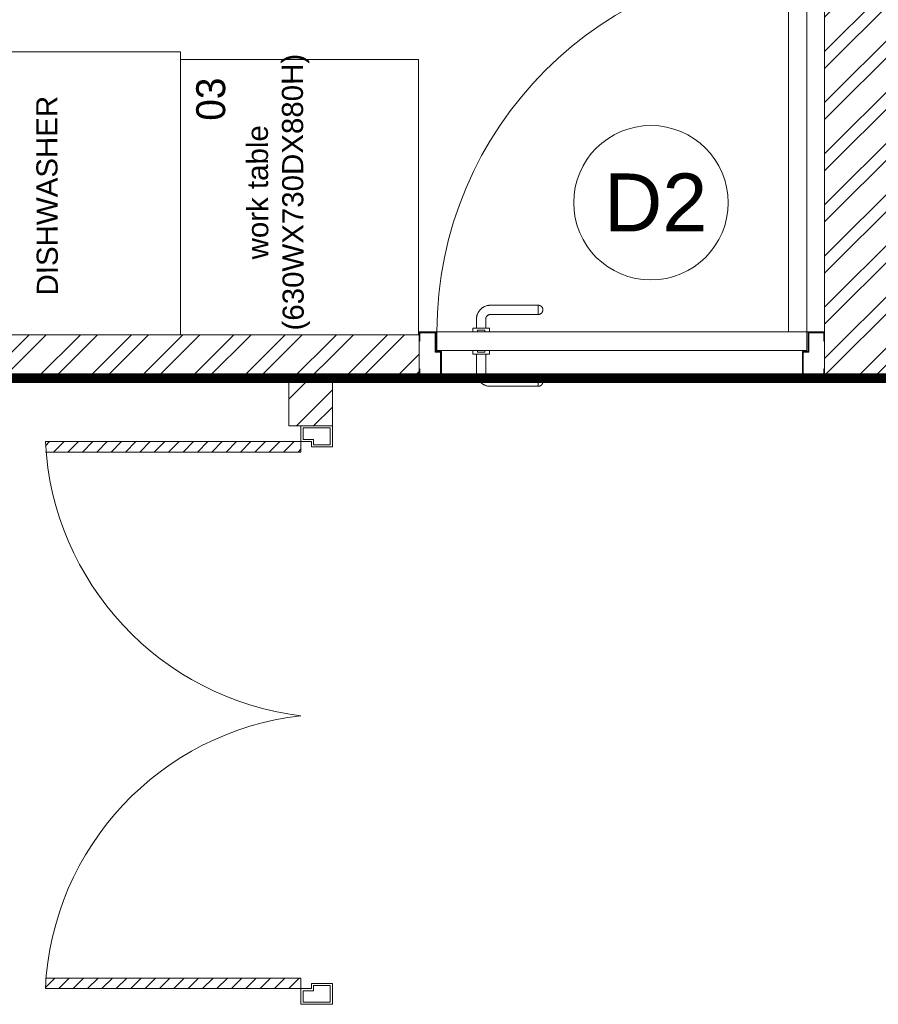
# Model space of a CAD drawing. Header units: inches. Extents: x 105152 to 158499, y 12149 to 30915.
# Tile 44 of 256: x 123901 to 123990, y 21210 to 21312. Entities that reach past the tile are written whole.
import ezdxf
from ezdxf.enums import TextEntityAlignment as Align

# ---------------------------------------------------------------- set-up
doc = ezdxf.new("R2010")
doc.units = ezdxf.units.IN
doc.header["$MEASUREMENT"] = 0
for name, color, linetype, lineweight in [('AR - PLAN', 251, 'Continuous', 5), ('DRAINAGE ', 7, 'Continuous', 9), ('EQUIPMENTSSS', 11, 'Continuous', 18), ('FLOOR RAISE', 4, 'Continuous', 5), ('PD_BRICK WALL_115', 134, 'Continuous', 30), ('PD_DOOR', 42, 'Continuous', 25), ('PD_HATCH', 45, 'Continuous', 9)]:
    doc.layers.add(name, color=color, linetype=linetype, lineweight=lineweight)
doc.layers.add('PD_025_TEXT', color=61, linetype='Continuous')
doc.styles.add('Arial', font='GOTHIC.TTF')
doc.styles.get("Standard").update_dxf_attribs({"font": 'arial.ttf', "height": 6})

# ---------------------------------------------------------------- blocks, each defined once
blk = doc.blocks.new('door 1')
at = {"layer": 'PD_DOOR', "color": 251, "lineweight": 5}
for p, q in [((160472.9414114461, 15356.48361011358), (160472.9414114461, 15360.14477534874)), ((160472.9414114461, 15360.14477534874), (160472.9414114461, 15356.48361011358)), ((160602.9414114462, 15360.14477534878), (160472.9414114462, 15360.14477534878)), ((160472.9414114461, 15360.14477534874), (160472.9414114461, 15359.71884817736)), ((160472.9414114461, 15335.14477534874), (160472.9414114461, 15360.14477534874)), ((160472.9414114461, 15359.71884817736), (160472.9414114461, 15335.57070252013)), ((159755.9414114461, 15337.64477534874), (159695.9414114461, 15337.64477534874)), ((159695.9414114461, 15337.64477534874), (159695.9414114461, 15312.64477534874)), ((159695.9414114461, 15312.64477534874), (159695.9414114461, 15337.64477534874)), ((159695.9414114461, 15337.64477534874), (159755.9414114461, 15337.64477534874)), ((159695.9414114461, 15212.64477534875), (159695.9414114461, 15337.64477534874)), ((159697.9414114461, 15312.64477534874), (159697.9414114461, 15335.64477534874)), ((159697.9414114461, 15335.64477534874), (159753.9414114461, 15335.64477534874)), ((159753.9414114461, 15335.64477534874), (159697.9414114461, 15335.64477534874)), ((159697.9414114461, 15335.64477534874), (159697.9414114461, 15312.64477534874)), ((159753.9414114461, 15335.64477534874), (159753.9414114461, 15267.64477534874)), ((159753.9414114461, 15267.64477534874), (159753.9414114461, 15335.64477534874)), ((159755.9414114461, 15265.64477534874), (159755.9414114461, 15337.64477534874)), ((159755.9414114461, 15337.64477534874), (159755.9414114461, 15265.64477534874)), ((160472.9414114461, 15335.14477534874), (160472.9414114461, 15338.80594058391)), ((160472.9414114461, 15338.80594058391), (160472.9414114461, 15335.14477534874)), ((160472.9414114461, 15335.57070252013), (160472.9414114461, 15335.14477534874)), ((160472.9414114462, 15335.14477534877), (160602.9414114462, 15335.14477534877)), ((160615.4414114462, 15322.64477534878), (160615.4414114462, 15272.64477534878)), ((160640.4414114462, 15272.6447753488), (160640.4414114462, 15322.64477534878)), ((160795.9414114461, 15337.64477534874), (160735.9414114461, 15337.64477534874)), ((160735.9414114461, 15337.64477534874), (160735.9414114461, 15265.64477534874)), ((160735.9414114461, 15265.64477534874), (160735.9414114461, 15337.64477534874)), ((160735.9414114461, 15337.64477534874), (160795.9414114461, 15337.64477534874)), ((160737.9414114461, 15267.64477534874), (160737.9414114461, 15335.64477534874)), ((160737.9414114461, 15335.64477534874), (160793.9414114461, 15335.64477534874)), ((160793.9414114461, 15335.64477534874), (160737.9414114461, 15335.64477534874)), ((160737.9414114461, 15335.64477534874), (160737.9414114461, 15267.64477534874)), ((160793.9414114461, 15335.64477534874), (160793.9414114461, 15312.64477534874)), ((160793.9414114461, 15312.64477534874), (160793.9414114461, 15335.64477534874)), ((160795.9414114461, 15312.64477534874), (160795.9414114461, 15337.64477534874)), ((160795.9414114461, 15337.64477534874), (160795.9414114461, 15312.64477534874)), ((160795.9414114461, 15337.64477534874), (160795.9414114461, 15212.64477534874)), ((159695.9414114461, 15312.64477534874), (159697.9414114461, 15312.64477534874)), ((159697.9414114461, 15312.64477534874), (159695.9414114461, 15312.64477534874)), ((160793.9414114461, 15312.64477534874), (160795.9414114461, 15312.64477534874)), ((160795.9414114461, 15312.64477534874), (160793.9414114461, 15312.64477534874)), ((159753.9414114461, 15267.64477534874), (159738.9414114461, 15267.64477534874)), ((159738.9414114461, 15267.64477534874), (159738.9414114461, 15214.64477534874)), ((159738.9414114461, 15214.64477534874), (159738.9414114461, 15267.64477534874)), ((159738.9414114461, 15267.64477534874), (159753.9414114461, 15267.64477534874)), ((159740.9414114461, 15212.64477534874), (159740.9414114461, 15265.64477534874)), ((159740.9414114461, 15265.64477534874), (159755.9414114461, 15265.64477534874)), ((159755.9414114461, 15265.64477534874), (159740.9414114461, 15265.64477534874)), ((159740.9414114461, 15265.64477534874), (159740.9414114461, 15212.64477534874)), ((160747.9414114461, 15262.64477534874), (159743.9414114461, 15262.64477534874)), ((159743.9414114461, 15262.64477534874), (159743.9414114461, 15212.64477534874)), ((160747.9414114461, 15262.64477534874), (159743.9414114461, 15262.64477534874)), ((159743.9414114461, 15262.64477534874), (159743.9414114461, 15212.64477534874)), ((160605.4414114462, 15272.64477534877), (160605.4414114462, 15262.64477534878)), ((160622.1179829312, 15272.64477534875), (160605.4414114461, 15272.64477534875)), ((160605.4414114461, 15272.64477534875), (160622.1179829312, 15272.64477534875)), ((160650.4414114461, 15262.64477534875), (160605.4414114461, 15262.64477534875)), ((160605.4414114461, 15262.64477534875), (160650.4414114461, 15262.64477534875)), ((160640.4414114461, 15272.64477534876), (160615.4414114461, 15272.64477534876)), ((160615.4414114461, 15272.64477534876), (160621.6914114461, 15272.64477534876)), ((160617.9414114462, 15267.64477534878), (160617.9414114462, 15262.64477534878)), ((160637.9414114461, 15267.64477534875), (160617.9414114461, 15267.64477534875)), ((160617.9414114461, 15267.64477534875), (160637.9414114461, 15267.64477534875)), ((160637.9414114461, 15262.64477534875), (160617.9414114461, 15262.64477534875)), ((160617.9414114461, 15262.64477534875), (160637.9414114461, 15262.64477534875)), ((160621.6914114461, 15272.64477534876), (160624.7061733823, 15272.64477534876)), ((160624.7061733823, 15272.64477534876), (160627.9414114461, 15272.64477534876)), ((160627.9414114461, 15272.64477534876), (160631.1766495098, 15272.64477534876)), ((160627.9414114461, 15272.64477534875), (160650.4414114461, 15272.64477534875)), ((160631.1766495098, 15272.64477534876), (160634.1914114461, 15272.64477534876)), ((160650.4414114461, 15272.64477534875), (160633.7648399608, 15272.64477534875)), ((160634.1914114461, 15272.64477534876), (160640.4414114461, 15272.64477534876)), ((160637.9414114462, 15262.64477534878), (160637.9414114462, 15267.64477534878)), ((160650.4414114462, 15262.64477534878), (160650.4414114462, 15272.64477534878)), ((160735.9414114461, 15265.64477534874), (160750.9414114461, 15265.64477534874)), ((160750.9414114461, 15265.64477534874), (160735.9414114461, 15265.64477534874)), ((160752.9414114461, 15267.64477534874), (160737.9414114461, 15267.64477534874)), ((160737.9414114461, 15267.64477534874), (160752.9414114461, 15267.64477534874)), ((160747.9414114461, 15212.64477534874), (160747.9414114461, 15262.64477534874)), ((160747.9414114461, 15262.64477534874), (160747.9414114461, 15212.64477534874)), ((160750.9414114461, 15265.64477534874), (160750.9414114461, 15212.64477534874)), ((160750.9414114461, 15212.64477534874), (160750.9414114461, 15265.64477534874)), ((160752.9414114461, 15214.64477534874), (160752.9414114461, 15267.64477534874)), ((160752.9414114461, 15267.64477534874), (160752.9414114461, 15214.64477534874)), ((159697.9414114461, 15237.64477534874), (159695.9414114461, 15237.64477534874)), ((159695.9414114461, 15237.64477534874), (159695.9414114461, 15212.64477534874)), ((159695.9414114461, 15212.64477534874), (159695.9414114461, 15237.64477534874)), ((159695.9414114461, 15237.64477534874), (159697.9414114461, 15237.64477534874)), ((159697.9414114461, 15214.64477534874), (159697.9414114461, 15237.64477534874)), ((159697.9414114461, 15237.64477534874), (159697.9414114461, 15214.64477534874)), ((160795.9414114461, 15237.64477534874), (160793.9414114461, 15237.64477534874)), ((160793.9414114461, 15237.64477534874), (160793.9414114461, 15214.64477534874)), ((160793.9414114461, 15214.64477534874), (160793.9414114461, 15237.64477534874)), ((160793.9414114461, 15237.64477534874), (160795.9414114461, 15237.64477534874)), ((160795.9414114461, 15212.64477534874), (160795.9414114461, 15237.64477534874)), ((160795.9414114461, 15237.64477534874), (160795.9414114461, 15212.64477534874)), ((159695.9414114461, 15212.64477534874), (159740.9414114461, 15212.64477534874)), ((159740.9414114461, 15212.64477534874), (159695.9414114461, 15212.64477534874)), ((159695.9414114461, 15212.64477534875), (159743.9414114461, 15212.64477534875)), ((159743.9414114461, 15212.64477534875), (159695.9414114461, 15212.64477534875)), ((159738.9414114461, 15214.64477534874), (159697.9414114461, 15214.64477534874)), ((159697.9414114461, 15214.64477534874), (159738.9414114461, 15214.64477534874)), ((159793.9414114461, 15212.64477534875), (159743.9414114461, 15212.64477534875)), ((159743.9414114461, 15212.64477534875), (159743.9414114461, 14208.64477534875)), ((159743.9414114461, 15212.64477534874), (160747.9414114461, 15212.64477534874)), ((159743.9414114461, 15212.64477534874), (159793.9414114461, 15212.64477534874)), ((159743.9414114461, 15212.64477534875), (159793.9414114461, 15212.64477534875)), ((159793.9414114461, 15212.64477534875), (159743.9414114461, 15212.64477534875)), ((159793.9414114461, 14208.64477534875), (159793.9414114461, 15212.64477534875)), ((159793.9414114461, 15212.64477534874), (160747.9414114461, 15212.64477534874)), ((159793.9414114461, 15212.64477534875), (160747.9414114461, 15212.64477534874)), ((160747.9414114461, 15212.64477534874), (159793.9414114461, 15212.64477534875)), ((160605.4414114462, 15212.64477534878), (160605.4414114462, 15202.64477534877)), ((160605.4414114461, 15212.64477534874), (160650.4414114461, 15212.64477534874)), ((160639.1914114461, 15212.64477534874), (160605.4414114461, 15212.64477534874)), ((160617.9414114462, 15212.64477534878), (160617.9414114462, 15207.64477534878)), ((160617.9414114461, 15212.64477534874), (160637.9414114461, 15212.64477534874)), ((160618.2821531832, 15212.64477534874), (160617.9414114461, 15212.64477534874)), ((160617.9414114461, 15207.64477534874), (160637.9414114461, 15207.64477534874)), ((160637.9414114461, 15207.64477534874), (160617.9414114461, 15207.64477534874)), ((160637.9414114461, 15212.64477534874), (160618.2821531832, 15212.64477534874)), ((160637.9414114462, 15207.64477534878), (160637.9414114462, 15212.64477534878)), ((160650.4414114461, 15212.64477534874), (160639.1914114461, 15212.64477534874)), ((160650.4414114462, 15202.64477534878), (160650.4414114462, 15212.64477534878)), ((160747.9414114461, 15212.64477534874), (160795.9414114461, 15212.64477534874)), ((160795.9414114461, 15212.64477534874), (160747.9414114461, 15212.64477534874)), ((160750.9414114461, 15212.64477534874), (160795.9414114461, 15212.64477534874)), ((160795.9414114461, 15212.64477534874), (160750.9414114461, 15212.64477534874)), ((160793.9414114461, 15214.64477534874), (160752.9414114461, 15214.64477534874)), ((160752.9414114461, 15214.64477534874), (160793.9414114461, 15214.64477534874)), ((160605.4414114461, 15202.64477534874), (160650.4414114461, 15202.64477534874)), ((160650.4414114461, 15202.64477534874), (160605.4414114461, 15202.64477534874)), ((160615.4414114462, 15202.64477534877), (160615.4414114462, 15177.64477534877)), ((160615.4414114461, 15202.64477534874), (160640.4414114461, 15202.64477534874)), ((160640.4414114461, 15202.64477534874), (160615.4414114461, 15202.64477534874)), ((160640.4414114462, 15177.64477534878), (160640.4414114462, 15202.64477534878)), ((160472.9414114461, 15165.14477534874), (160472.9414114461, 15161.48361011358)), ((160472.9414114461, 15161.48361011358), (160472.9414114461, 15165.14477534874)), ((160602.9414114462, 15165.14477534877), (160472.9414114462, 15165.14477534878)), ((160472.9414114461, 15165.14477534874), (160472.9414114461, 15164.71884817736)), ((160472.9414114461, 15140.14477534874), (160472.9414114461, 15165.14477534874)), ((160472.9414114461, 15164.71884817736), (160472.9414114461, 15140.57070252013)), ((160472.9414114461, 15143.80594058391), (160472.9414114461, 15140.14477534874)), ((160472.9414114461, 15140.14477534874), (160472.9414114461, 15143.80594058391)), ((160472.9414114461, 15140.57070252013), (160472.9414114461, 15140.14477534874)), ((160472.9414114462, 15140.14477534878), (160602.9414114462, 15140.14477534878)), ((159743.9414114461, 14208.64477534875), (159793.9414114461, 14208.64477534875))]:
    blk.add_line(p, q, dxfattribs=at)
at = {"layer": 'PD_DOOR', "color": 251, "lineweight": 5, "flags": 128}
for points in [[(160460.4414114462, 15347.64477534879), (160460.4514101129, 15348.14464202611), (160460.4813901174, 15348.6437090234), (160460.531303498, 15349.14117793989), (160460.601070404, 15349.63625293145), (160460.6905792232, 15350.12814198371), (160460.7996867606, 15350.61605817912), (160460.9282184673, 15351.09922095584), (160461.0759687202, 15351.57685735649), (160461.2427011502, 15352.04820326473), (160461.4281490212, 15352.51250462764), (160461.6320156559, 15352.96901866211), (160461.8539749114, 15353.41701504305), (160462.0936717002, 15353.85577707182), (160462.3507225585, 15354.28460282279), (160462.6247162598, 15354.70280626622), (160462.9152144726, 15355.10971836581), (160463.2217524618, 15355.50468814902), (160463.5438398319, 15355.88708374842), (160463.8809613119, 15356.25629341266), (160464.2325775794, 15356.61172648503), (160464.5981261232, 15356.95281434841), (160464.9770221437, 15357.27901133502), (160465.3686594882, 15357.58979559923), (160465.7724116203, 15357.88466995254), (160466.1876326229, 15358.16316265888), (160466.6136582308, 15358.42482818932), (160467.049806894, 15358.66924793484), (160467.4953808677, 15358.89603087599), (160467.9496673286, 15359.10481420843), (160468.4119395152, 15359.29526392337), (160468.8814578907, 15359.46707534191), (160469.3574713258, 15359.61997360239), (160469.8392183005, 15359.75371410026), (160470.3259281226, 15359.86808287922), (160470.8168221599, 15359.96289697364), (160471.311115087, 15360.03800470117), (160471.8080161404, 15360.09328590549), (160472.3067303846, 15360.12865214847), (160472.806459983, 15360.14404685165), (160472.9414114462, 15360.14477534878)], [(160472.9414114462, 15335.14477534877), (160472.4415447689, 15335.15477401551), (160471.9424777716, 15335.18475402), (160471.4450088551, 15335.2346674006), (160470.9499338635, 15335.30443430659), (160470.4580448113, 15335.39394312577), (160469.9701286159, 15335.50305066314), (160469.4869658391, 15335.6315823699), (160469.0093294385, 15335.77933262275), (160468.5379835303, 15335.94606505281), (160468.0736821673, 15336.13151292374), (160467.6171681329, 15336.33537955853), (160467.1691717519, 15336.55733881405), (160466.7304097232, 15336.79703560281), (160466.3015839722, 15337.05408646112), (160465.8833805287, 15337.32808016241), (160465.4764684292, 15337.61857837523), (160465.081498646, 15337.92511636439), (160464.6991030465, 15338.24720373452), (160464.3298933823, 15338.58432521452), (160463.97446031, 15338.93594148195), (160463.6333724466, 15339.30149002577), (160463.30717546, 15339.6803860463), (160462.9963911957, 15340.07202339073), (160462.7015168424, 15340.47577552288), (160462.4230241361, 15340.89099652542), (160462.1613586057, 15341.31702213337), (160461.9169388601, 15341.75317079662), (160461.690155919, 15342.19874477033), (160461.4813725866, 15342.6530312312), (160461.2909228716, 15343.11530341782), (160461.1191114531, 15343.58482179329), (160460.9662131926, 15344.06083522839), (160460.8324726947, 15344.54258220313), (160460.7181039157, 15345.02929202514), (160460.6232898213, 15345.52018606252), (160460.5481820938, 15346.01447898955), (160460.4929008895, 15346.51138004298), (160460.4575346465, 15347.01009428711), (160460.4421399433, 15347.50982388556), (160460.4414114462, 15347.64477534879)], [(160640.4414114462, 15322.64477534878), (160640.411415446, 15324.14437538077), (160640.3214754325, 15325.64157637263), (160640.1717352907, 15327.13398312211), (160639.9624345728, 15328.61920809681), (160639.6939081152, 15330.09487525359), (160639.3665855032, 15331.55862383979), (160638.9809903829, 15333.00811216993), (160638.5377396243, 15334.44102137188), (160638.0375423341, 15335.85505909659), (160637.4811987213, 15337.24796318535), (160636.869598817, 15338.61750528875), (160636.2037210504, 15339.96149443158), (160635.4846306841, 15341.27778051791), (160634.7134781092, 15342.56425777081), (160633.8914970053, 15343.81886810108), (160633.0200023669, 15345.03960439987), (160632.1003883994, 15346.22451374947), (160631.134126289, 15347.37170054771), (160630.122761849, 15348.47932954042), (160629.0679130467, 15349.54562875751), (160627.9712674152, 15350.56889234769), (160626.8345793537, 15351.54748330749), (160625.6596673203, 15352.47983610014), (160624.4484109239, 15353.36445916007), (160623.2027479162, 15354.19993727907), (160621.9246710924, 15354.9849338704), (160620.6162251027, 15355.71819310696), (160619.2795031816, 15356.39854193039), (160617.9166437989, 15357.02489192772), (160616.5298272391, 15357.59624107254), (160615.1212721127, 15358.11167532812), (160613.6932318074, 15358.57037010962), (160612.2479908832, 15358.97159160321), (160610.7878614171, 15359.3146979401), (160609.3151793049, 15359.59914022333), (160607.8323005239, 15359.82446340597), (160606.3415973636, 15359.99030701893), (160604.8454546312, 15360.09640574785), (160603.3462658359, 15360.1425898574), (160602.9414114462, 15360.14477534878)], [(160602.9414114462, 15335.14477534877), (160603.4412781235, 15335.13477668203), (160603.9403451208, 15335.10479667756), (160604.4378140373, 15335.05488329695), (160604.9328890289, 15334.98511639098), (160605.4247780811, 15334.89560757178), (160605.9126942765, 15334.78650003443), (160606.3958570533, 15334.65796832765), (160606.8734934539, 15334.5102180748), (160607.3448393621, 15334.34348564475), (160607.8091407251, 15334.15803777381), (160608.2656547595, 15333.95417113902), (160608.7136511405, 15333.73221188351), (160609.1524131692, 15333.49251509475), (160609.5812389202, 15333.23546423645), (160609.9994423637, 15332.96147053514), (160610.4063544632, 15332.67097232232), (160610.8013242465, 15332.36443433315), (160611.1837198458, 15332.04234696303), (160611.5529295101, 15331.70522548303), (160611.9083625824, 15331.35360921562), (160612.2494504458, 15330.98806067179), (160612.5756474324, 15330.60916465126), (160612.8864316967, 15330.21752730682), (160613.18130605, 15329.81377517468), (160613.4597987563, 15329.39855417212), (160613.7214642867, 15328.97252856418), (160613.9658840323, 15328.53637990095), (160614.1926669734, 15328.09080592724), (160614.4014503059, 15327.63651946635), (160614.5919000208, 15327.17424727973), (160614.7637114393, 15326.70472890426), (160614.9166096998, 15326.22871546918), (160615.0503501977, 15325.74696849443), (160615.1647189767, 15325.26025867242), (160615.259533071, 15324.76936463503), (160615.3346407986, 15324.275071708), (160615.3899220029, 15323.77817065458), (160615.4252882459, 15323.27945641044), (160615.4406829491, 15322.779726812), (160615.4414114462, 15322.64477534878)], [(160460.4414114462, 15152.64477534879), (160460.4514101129, 15153.14464202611), (160460.4813901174, 15153.6437090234), (160460.531303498, 15154.14117793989), (160460.601070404, 15154.63625293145), (160460.6905792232, 15155.12814198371), (160460.7996867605, 15155.61605817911), (160460.9282184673, 15156.09922095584), (160461.0759687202, 15156.57685735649), (160461.2427011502, 15157.04820326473), (160461.4281490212, 15157.51250462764), (160461.632015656, 15157.96901866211), (160461.8539749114, 15158.41701504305), (160462.0936717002, 15158.85577707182), (160462.3507225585, 15159.28460282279), (160462.6247162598, 15159.70280626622), (160462.9152144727, 15160.10971836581), (160463.2217524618, 15160.50468814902), (160463.5438398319, 15160.88708374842), (160463.880961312, 15161.25629341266), (160464.2325775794, 15161.61172648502), (160464.5981261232, 15161.95281434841), (160464.9770221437, 15162.27901133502), (160465.3686594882, 15162.58979559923), (160465.7724116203, 15162.88466995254), (160466.1876326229, 15163.16316265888), (160466.6136582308, 15163.42482818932), (160467.049806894, 15163.66924793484), (160467.4953808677, 15163.89603087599), (160467.9496673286, 15164.10481420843), (160468.4119395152, 15164.29526392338), (160468.8814578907, 15164.46707534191), (160469.3574713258, 15164.61997360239), (160469.8392183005, 15164.75371410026), (160470.3259281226, 15164.86808287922), (160470.8168221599, 15164.96289697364), (160471.311115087, 15165.03800470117), (160471.8080161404, 15165.09328590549), (160472.3067303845, 15165.12865214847), (160472.806459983, 15165.14404685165), (160472.9414114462, 15165.14477534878)], [(160602.9414114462, 15140.14477534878), (160604.4410114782, 15140.17477134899), (160605.93821247, 15140.26471136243), (160607.4306192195, 15140.41445150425), (160608.9158441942, 15140.62375222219), (160610.391511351, 15140.89227867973), (160611.8552599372, 15141.21960129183), (160613.3047482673, 15141.60519641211), (160614.7376574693, 15142.04844717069), (160616.151695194, 15142.54864446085), (160617.5445992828, 15143.10498807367), (160618.9141413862, 15143.71658797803), (160620.258130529, 15144.38246574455), (160621.5744166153, 15145.10155611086), (160622.8608938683, 15145.87270868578), (160624.1155041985, 15146.69468978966), (160625.3362404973, 15147.56618442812), (160626.5211498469, 15148.48579839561), (160627.6683366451, 15149.45206050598), (160628.7759656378, 15150.46342494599), (160629.8422648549, 15151.51827374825), (160630.8655284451, 15152.61491937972), (160631.8441194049, 15153.75160744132), (160632.7764721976, 15154.92651947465), (160633.6610952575, 15156.13777587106), (160634.4965733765, 15157.38343887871), (160635.2815699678, 15158.66151570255), (160636.0148292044, 15159.96996169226), (160636.6951780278, 15161.30668361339), (160637.3215280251, 15162.66954299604), (160637.89287717, 15164.0563595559), (160638.4083114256, 15165.46491468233), (160638.8670062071, 15166.89295498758), (160639.2682277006, 15168.33819591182), (160639.6113340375, 15169.79832537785), (160639.8957763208, 15171.27100749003), (160640.1210995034, 15172.7538862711), (160640.2869431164, 15174.24458943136), (160640.3930418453, 15175.74073216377), (160640.4392259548, 15177.23992095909), (160640.4414114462, 15177.64477534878)], [(160615.4414114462, 15177.64477534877), (160615.4314127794, 15177.14490867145), (160615.401432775, 15176.64584167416), (160615.3515193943, 15176.14837275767), (160615.2817524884, 15175.6532977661), (160615.1922436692, 15175.16140871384), (160615.0831361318, 15174.67349251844), (160614.9546044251, 15174.19032974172), (160614.8068541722, 15173.71269334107), (160614.6401217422, 15173.24134743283), (160614.4546738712, 15172.77704606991), (160614.2508072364, 15172.32053203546), (160614.0288479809, 15171.8725356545), (160613.7891511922, 15171.43377362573), (160613.5321003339, 15171.00494787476), (160613.2581066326, 15170.58674443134), (160612.9676084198, 15170.17983233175), (160612.6610704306, 15169.78486254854), (160612.3389830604, 15169.40246694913), (160612.0018615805, 15169.0332572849), (160611.650245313, 15168.67782421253), (160611.2846967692, 15168.33673634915), (160610.9058007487, 15168.01053936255), (160610.5141634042, 15167.69975509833), (160610.1104112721, 15167.40488074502), (160609.6951902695, 15167.12638803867), (160609.2691646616, 15166.86472250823), (160608.8330159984, 15166.62030276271), (160608.3874420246, 15166.39351982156), (160607.9331555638, 15166.18473648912), (160607.4708833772, 15165.99428677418), (160607.0013650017, 15165.82247535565), (160606.5253515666, 15165.66957709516), (160606.0436045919, 15165.5358365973), (160605.5568947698, 15165.42146781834), (160605.0660007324, 15165.32665372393), (160604.5717078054, 15165.25154599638), (160604.074806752, 15165.19626479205), (160603.5760925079, 15165.16089854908), (160603.0763629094, 15165.1455038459), (160602.9414114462, 15165.14477534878)], [(160472.9414114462, 15140.14477534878), (160472.4415447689, 15140.15477401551), (160471.9424777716, 15140.18475402), (160471.4450088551, 15140.2346674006), (160470.9499338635, 15140.30443430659), (160470.4580448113, 15140.39394312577), (160469.9701286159, 15140.50305066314), (160469.4869658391, 15140.6315823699), (160469.0093294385, 15140.77933262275), (160468.5379835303, 15140.94606505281), (160468.0736821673, 15141.13151292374), (160467.6171681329, 15141.33537955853), (160467.1691717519, 15141.55733881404), (160466.7304097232, 15141.79703560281), (160466.3015839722, 15142.05408646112), (160465.8833805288, 15142.32808016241), (160465.4764684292, 15142.61857837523), (160465.081498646, 15142.92511636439), (160464.6991030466, 15143.24720373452), (160464.3298933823, 15143.58432521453), (160463.97446031, 15143.93594148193), (160463.6333724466, 15144.30149002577), (160463.30717546, 15144.6803860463), (160462.9963911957, 15145.07202339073), (160462.7015168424, 15145.47577552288), (160462.4230241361, 15145.89099652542), (160462.1613586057, 15146.31702213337), (160461.9169388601, 15146.7531707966), (160461.690155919, 15147.19874477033), (160461.4813725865, 15147.6530312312), (160461.2909228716, 15148.11530341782), (160461.1191114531, 15148.58482179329), (160460.9662131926, 15149.06083522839), (160460.8324726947, 15149.54258220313), (160460.7181039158, 15150.02929202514), (160460.6232898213, 15150.52018606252), (160460.5481820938, 15151.01447898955), (160460.4929008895, 15151.51138004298), (160460.4575346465, 15152.01009428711), (160460.4421399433, 15152.50982388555), (160460.4414114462, 15152.64477534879)]]:
    blk.add_lwpolyline(points, dxfattribs=at)
at = {"layer": 'PD_DOOR', "color": 251, "lineweight": 5}
blk.add_arc((159743.9414114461, 15212.64477534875), 1003.999999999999, 270, 0, dxfattribs=at)
blk = doc.blocks.new('DOOR1')
at = {"color": 251, "xscale": 0.03818181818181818, "yscale": 0.03818181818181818, "zscale": 0.03818181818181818, "rotation": 90}
blk.add_blockref('door 1', (-2370.944302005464, -8406.748313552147), dxfattribs=at)
blk = doc.blocks.new('door')
at = {"lineweight": 5}
h = blk.add_hatch(dxfattribs=at)
h.set_pattern_fill('ANSI31', color=251, scale=10, style=0)
h.set_pattern_definition([(45, (10752.12695820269, -6120.482440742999), (-0.8838834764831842, 0.8838834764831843), [])])
edge = h.paths.add_edge_path()
edge.add_arc((-14403.83931035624, -18781.41526133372), 31.42013681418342, 179.9999999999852, 182.3452022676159)
edge.add_line((-14435.23313038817, -18782.70097561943), (-14403.83931035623, -18782.70097561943))
edge.add_line((-14403.83931035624, -18782.70097561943), (-14403.83931035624, -18781.41526133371))
edge.add_line((-14403.83931035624, -18781.41526133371), (-14435.25944717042, -18781.41526133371))
h = blk.add_hatch(dxfattribs=at)
h.set_pattern_fill('ANSI31', color=251, scale=10, style=0)
h.set_pattern_definition([(45, (10752.1269582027, -6123.47683280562), (-0.8838834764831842, 0.8838834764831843), [])])
edge = h.paths.add_edge_path()
edge.add_arc((-14403.83931035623, -18848.69536768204), 31.42013681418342, 177.6547977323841, 180.0000000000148, ccw=False)
edge.add_line((-14435.23313038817, -18847.40965339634), (-14403.83931035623, -18847.40965339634))
edge.add_line((-14403.83931035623, -18847.40965339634), (-14403.83931035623, -18848.69536768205))
edge.add_line((-14403.83931035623, -18848.69536768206), (-14435.25944717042, -18848.69536768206))
at = {"color": 251, "lineweight": 5}
for p, q in [((-14403.83931035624, -18780.12954704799), (-14403.83931035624, -18782.70097561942)), ((-14403.83931035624, -18781.41526133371), (-14435.25944717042, -18781.41526133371)), ((-14403.83931035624, -18782.70097561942), (-14435.23313038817, -18782.70097561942)), ((-14403.83931035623, -18847.40965339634), (-14435.23313038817, -18847.40965339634)), ((-14403.83931035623, -18849.98108196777), (-14403.83931035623, -18847.40965339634)), ((-14403.83931035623, -18848.69536768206), (-14435.25944717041, -18848.69536768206))]:
    blk.add_line(p, q, dxfattribs=at)
for points in [[(-14399.98216749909, -18782.05811847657), (-14399.98216749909, -18779.48668990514), (-14403.83931035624, -18779.48668990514), (-14403.83931035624, -18781.41526133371), (-14402.55359607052, -18781.41526133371), (-14402.55359607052, -18782.05811847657), (-14399.98216749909, -18782.05811847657)], [(-14399.98216749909, -18848.0525105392), (-14399.98216749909, -18850.62393911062), (-14403.83931035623, -18850.62393911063), (-14403.83931035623, -18848.69536768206), (-14402.55359607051, -18848.69536768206), (-14402.55359607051, -18848.0525105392), (-14399.98216749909, -18848.0525105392)]]:
    blk.add_lwpolyline(points, dxfattribs=at)
for points in [[(-14400.23931035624, -18781.80097561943), (-14400.23931035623, -18779.74383276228), (-14403.58216749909, -18779.74383276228), (-14403.58216749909, -18781.15811847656), (-14402.29645321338, -18781.15811847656), (-14402.29645321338, -18781.80097561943)], [(-14400.23931035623, -18848.30965339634), (-14400.23931035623, -18850.36679625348), (-14403.58216749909, -18850.36679625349), (-14403.58216749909, -18848.9525105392), (-14402.29645321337, -18848.9525105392), (-14402.29645321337, -18848.30965339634)]]:
    blk.add_lwpolyline(points, close=True, dxfattribs=at)
for centre, radius, start, end in [((-14399.51051567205, -18779.61377553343), 35.79429360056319, 182.8848497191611, 263.0539138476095), ((-14399.87487620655, -18850.3458532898), 35.42304285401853, 96.42582340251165, 177.3294188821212)]:
    blk.add_arc(centre, radius, start, end, dxfattribs=at)
blk = doc.blocks.new('A$C6E471120')
at = {"layer": 'EQUIPMENTSSS', "color": 251, "lineweight": 5, "ltscale": 12}
for points in [[(-1694.647948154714, -7243.416353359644), (-2370.022250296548, -7243.416353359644), (-2370.022250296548, -7988.314480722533), (-1694.647948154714, -7988.314480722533)], [(-1068.933521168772, -7263.280303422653), (-1694.647948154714, -7263.280303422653), (-1694.647948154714, -7988.314480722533), (-1068.933521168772, -7988.314480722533)]]:
    blk.add_lwpolyline(points, close=True, dxfattribs=at)
at = {"layer": 'EQUIPMENTSSS', "color": 251, "ltscale": 50, "style": 'Arial'}
blk.add_text('03', height=76.26966588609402, rotation=90, dxfattribs=at).set_placement((-1615.479390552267, -7368.066930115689), align=Align.MIDDLE_CENTER)
at = {"layer": 'EQUIPMENTSSS', "color": 251, "ltscale": 12, "char_height": 45.40898984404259, "width": 468.5166210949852, "attachment_point": 3, "rotation": 90.19964151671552}
for s, insert in [('\\pxqc;{\\H1.22222x;work table (630WX730DX880H)}', (-1520.687559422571, -7379.044287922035)), ('\\pxqc;{\\H1.22222x;\\C256;DISHWASHER}', (-2074.727404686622, -7387.931147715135))]:
    blk.add_mtext(s, dxfattribs=dict(at, insert=insert))
blk = doc.blocks.new('FIRST FLOOR PLAN 0')
at = {"layer": 'PD_HATCH', "lineweight": 5}
h = blk.add_hatch(dxfattribs=at)
h.set_pattern_fill('ANSI32', color=251, scale=10)
h.set_pattern_definition([(45, (-550.7705653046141, -242.3817885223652), (-2.651650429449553, 2.651650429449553), []), (45, (-549.0027983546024, -242.3817885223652), (-2.651650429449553, 2.651650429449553), [])])
h.paths.add_polyline_path([(-539.9997091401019, -240.2998080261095), (-583.2497091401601, -240.2998080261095), (-583.2497091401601, -244.7998080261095), (-539.9997091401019, -244.7998080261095)])
h.paths.add_polyline_path([(-625.2497091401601, -240.2998080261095), (-668.4997091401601, -240.2998080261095), (-668.4997091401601, -244.7998080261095), (-625.2497091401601, -244.7998080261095)], flags=17)
h.paths.add_polyline_path([(-539.9997091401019, -323.4998080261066), (-539.9997091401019, -327.9998080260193), (-377.9997091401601, -327.9998080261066), (-377.9997091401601, -323.4998080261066), (-530.9997091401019, -323.4998080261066), (-530.9997091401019, -233.9998080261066), (-470.9997091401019, -233.9998080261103), (-470.9997091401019, -257.9998080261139), (-466.4997091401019, -257.9998080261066), (-466.4997091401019, -233.9998080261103), (-386.9997091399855, -233.9998080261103), (-386.9997091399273, -261.9998080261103), (-382.4997091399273, -261.9998080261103), (-382.4997091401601, -102.9998080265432), (-377.9997091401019, -102.9998080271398), (-377.9997091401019, -98.49980802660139), (-386.9997091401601, -98.49980802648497), (-386.9997091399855, -224.9998080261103), (-530.9997091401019, -224.9998080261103), (-530.9997091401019, -8.9998324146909), (-539.9997091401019, -8.9998324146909)])
h.paths.add_polyline_path([(-595.4997039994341, -332.9374820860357), (-590.9997039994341, -332.9374820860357), (-590.9997039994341, -327.9998080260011), (-581.9997091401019, -327.9998080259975), (-581.9997091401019, -323.4998080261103), (-668.4997091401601, -323.4998080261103), (-668.4997091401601, -167.9998080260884), (-745.4997091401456, -167.9998080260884), (-745.4997091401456, -172.4998080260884), (-672.9997091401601, -172.4998080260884), (-672.9997091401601, -323.4998080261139), (-728.9997091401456, -323.4998080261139), (-728.9997091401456, -327.9998080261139), (-595.4997039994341, -327.9998080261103)])
at = {"layer": 'PD_BRICK WALL_115', "color": 251, "lineweight": 5}
for points in [[(-377.9997091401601, -323.4998080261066), (-530.9997091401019, -323.4998080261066), (-530.9997091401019, -233.9998080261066), (-470.9997091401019, -233.9998080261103), (-470.9997091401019, -257.9998080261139), (-466.4997091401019, -257.9998080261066), (-466.4997091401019, -233.9998080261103), (-386.9997091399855, -233.9998080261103), (-386.9997091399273, -261.9998080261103), (-382.4997091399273, -261.9998080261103), (-382.4997091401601, -102.9998080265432), (-377.9997091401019, -102.9998080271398), (-377.9997091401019, -98.49980802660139), (-386.9997091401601, -98.49980802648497), (-386.9997091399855, -224.9998080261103), (-530.9997091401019, -224.9998080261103), (-530.9997091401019, -8.9998324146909), (-539.9997091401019, -8.9998324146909), (-539.9997091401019, -323.4998080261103), (-539.9997091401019, -323.4998080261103)], [(-746.9997091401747, -167.9998080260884), (-668.4997091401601, -167.9998080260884), (-668.4997091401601, -323.4998080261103), (-581.9997091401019, -323.4998080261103), (-581.9997091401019, -327.9998080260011), (-590.9997039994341, -327.9998080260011), (-590.9997039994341, -332.9374820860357), (-595.4997039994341, -332.9374820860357), (-595.4997039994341, -327.9998080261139), (-728.9997091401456, -327.9998080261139)], [(-377.9997091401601, -327.9998080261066), (-539.9997091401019, -327.9998080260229), (-539.9997091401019, -323.4998080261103)]]:
    blk.add_lwpolyline(points, dxfattribs=at)
at = {"layer": 'PD_DOOR', "color": 251, "lineweight": 5}
blk.add_circle((-557.9987125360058, -309.8157862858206), 8, dxfattribs=at)
at = {"layer": 'PD_025_TEXT', "color": 251, "xscale": 0.03937007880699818, "yscale": 0.03937007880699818, "zscale": 0.03937007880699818}
blk.add_blockref('A$C6E471120', (-539.999708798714, -8.999237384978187), dxfattribs=at)
at = {"layer": 'PD_DOOR', "color": 251, "ltscale": 25, "rotation": 90.00000000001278}
blk.add_blockref('DOOR1', (-2849.26662334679, 2628.584562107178), dxfattribs=at)
at = {"layer": 'PD_DOOR', "color": 251, "ltscale": 25, "xscale": 0.842675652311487, "yscale": 0.842675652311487, "zscale": 0.842675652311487}
blk.add_blockref('door', (11543.51466227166, 15492.07871440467), dxfattribs=at)
at = {"layer": 'PD_DOOR', "color": 251, "insert": (-562.8667241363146, -306.7833119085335), "char_height": 6, "width": 47.14184295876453, "attachment_point": 1}
blk.add_mtext('D2', dxfattribs=at)
blk = doc.blocks.new('DRAINAGE')
at = {"layer": 'FLOOR RAISE', "const_width": 0.9999999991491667}
blk.add_lwpolyline([(279.7680605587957, 645.0923353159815), (1025.268059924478, 645.0923353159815), (1025.268059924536, 488.5923354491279), (1007.268059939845, 488.5923354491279), (1007.268059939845, 485.5923354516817), (731.2680601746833, 485.5923354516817), (731.2680601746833, 383.5923355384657), (642.7680602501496, 383.5923355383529), (494.2680603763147, 383.5923355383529), (494.2680603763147, 317.0923355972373), (278.2680605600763, 317.0923355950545), (278.2680605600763, 335.0923355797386), (279.7680605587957, 335.0923355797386), (279.7680605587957, 645.0923353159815)], dxfattribs=at)

msp = doc.modelspace()

# ---------------------------------------------------------------- block references
at = {"layer": 'AR - PLAN', "color": 251}
msp.add_blockref('FIRST FLOOR PLAN 0', (124524.8849565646, 21602.60288553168), dxfattribs=at)

# ---------------------------------------------------------------- next in the draw order: block references
at = {"layer": 'DRAINAGE '}
msp.add_blockref('DRAINAGE', (123499.6171875, 20957.5107421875), dxfattribs=at)

doc.saveas('drawing.dxf')
